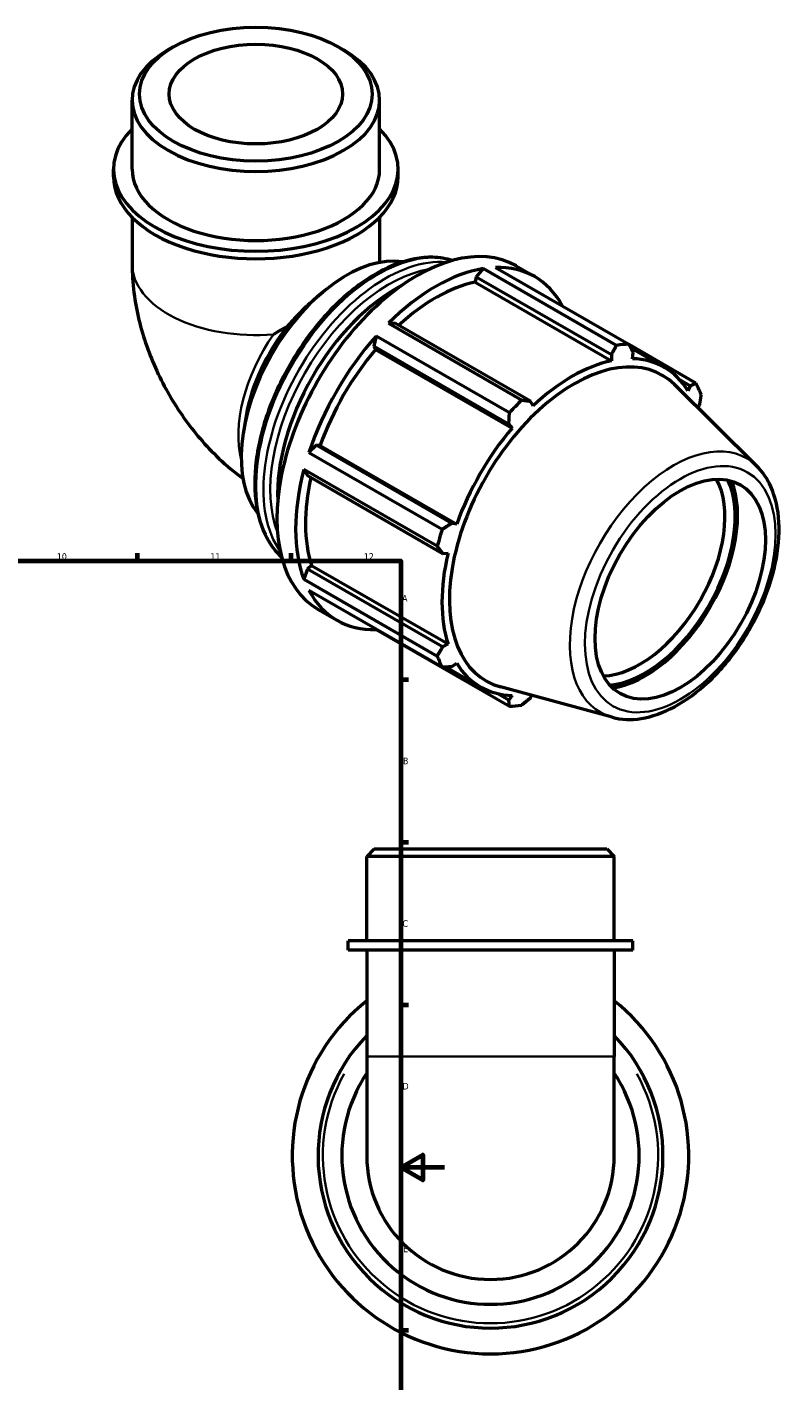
# Model space of a CAD drawing. Header units: millimetres. Extents: x -20 to 996, y -417 to 818.
# Tile 6 of 6: x 650 to 996, y 200 to 818. Entities that reach past the tile are written whole.
import ezdxf

# ---------------------------------------------------------------- set-up
doc = ezdxf.new("R2010")
doc.units = ezdxf.units.MM
for name, color, linetype, lineweight in [('Border (ANSI)', 7, 'Continuous', 70), ('Visible (ANSI)', 7, 'Continuous', 50), ('Visible Narrow (ANSI)', 7, 'Continuous', 35)]:
    doc.layers.add(name, color=color, linetype=linetype, lineweight=lineweight)
doc.styles.add('Note Text (ANSI)', font='tahoma.ttf')

# ---------------------------------------------------------------- blocks, each defined once
blk = doc.blocks.new('Borders Default Border')
at = {"layer": 'Border (ANSI)'}
for p, q in [((70.08, 574), (70.08, 577.45)), ((140.17, 574), (140.17, 577.45)), ((210.25, 574), (210.25, 577.45)), ((280.33, 574), (280.33, 577.45)), ((350.42, 574), (350.42, 577.45)), ((490.58, 574), (490.58, 577.45)), ((560.67, 574), (560.67, 577.45)), ((630.75, 574), (630.75, 577.45)), ((700.83, 574), (700.83, 577.45)), ((770.92, 574), (770.92, 577.45)), ((20, 519.75), (16.55, 519.75)), ((821, 519.75), (824.45, 519.75)), ((20, 445.5), (16.55, 445.5)), ((821, 445.5), (824.45, 445.5)), ((20, 371.25), (16.55, 371.25)), ((821, 371.25), (824.45, 371.25)), ((20, 222.75), (16.55, 222.75)), ((821, 222.75), (824.45, 222.75)), ((20, 148.5), (16.55, 148.5)), ((821, 148.5), (824.45, 148.5)), ((20, 74.25), (16.55, 74.25)), ((821, 74.25), (824.45, 74.25)), ((70.08, 20), (70.08, 16.55)), ((140.17, 20), (140.17, 16.55)), ((210.25, 20), (210.25, 16.55)), ((280.33, 20), (280.33, 16.55)), ((350.42, 20), (350.42, 16.55)), ((490.58, 20), (490.58, 16.55)), ((560.67, 20), (560.67, 16.55)), ((630.75, 20), (630.75, 16.55)), ((700.83, 20), (700.83, 16.55)), ((770.92, 20), (770.92, 16.55))]:
    blk.add_line(p, q, dxfattribs=at)
at = {"layer": 'Border (ANSI)', "flags": 128}
for points in [[(420.5, 594), (420.5, 574), (414.73, 584), (426.27, 584), (420.5, 574)], [(20, 20), (20, 574), (821, 574), (821, 20), (20, 20)], [(0, 297), (20, 297), (10, 302.77), (10, 291.23), (20, 297)], [(841, 297), (821, 297), (831, 302.77), (831, 291.23), (821, 297)], [(420.5, 0), (420.5, 20), (414.73, 10), (426.27, 10), (420.5, 20)]]:
    blk.add_lwpolyline(points, dxfattribs=at)
at = {"layer": 'Border (ANSI)', "attachment_point": 7, "style": 'Note Text (ANSI)'}
for s, insert, char_height in [('1', (34.35, 574.4), 3.05), ('2', (104.2, 574.4), 3.05), ('3', (174.26, 574.34), 3.05), ('4', (244.23, 574.4), 3.05), ('5', (314.48, 574.34), 3.05), ('6', (384.49, 574.34), 3.05), ('7', (454.6, 574.4), 3.05), ('8', (524.63, 574.33), 3.05), ('9', (594.7, 574.34), 3.05), ('10', (663.96, 574.34), 3.048), ('11', (734.04, 574.4), 3.048), ('12', (804.13, 574.4), 3.048), ('A', (16.78, 555.35), 3.05), ('A', (821.63, 555.35), 3.05), ('B', (17.15, 481.1), 3.05), ('B', (821.99, 481.1), 3.05), ('C', (16.95, 406.8), 3.05), ('C', (821.8, 406.8), 3.05), ('D', (16.96, 332.6), 3.05), ('D', (821.81, 332.6), 3.05), ('E', (17.21, 258.35), 3.05), ('E', (822.05, 258.35), 3.05), ('F', (17.29, 184.1), 3.05), ('F', (822.14, 184.1), 3.05), ('G', (16.81, 109.79), 3.05), ('G', (821.66, 109.79), 3.05), ('H', (16.97, 35.6), 3.05), ('H', (821.81, 35.6), 3.05), ('1', (34.35, 16.55), 3.05), ('2', (104.2, 16.55), 3.05), ('3', (174.26, 16.49), 3.05), ('4', (244.23, 16.55), 3.05), ('5', (314.48, 16.49), 3.05), ('6', (384.49, 16.49), 3.05), ('7', (454.6, 16.55), 3.05), ('8', (524.63, 16.48), 3.05), ('9', (594.7, 16.49), 3.05), ('10', (663.96, 16.49), 3.048), ('11', (734.04, 16.55), 3.048), ('12', (804.13, 16.55), 3.048)]:
    blk.add_mtext(s, dxfattribs=dict(at, insert=insert, char_height=char_height))

msp = doc.modelspace()

# ---------------------------------------------------------------- linework, layer by layer
at = {"layer": 'Visible (ANSI)'}
for p, q in [((717.122, 808.6), (714.715, 807.203)), ((792.539, 808.6), (794.946, 807.203)), ((698.316, 752.714), (698.316, 784.279)), ((811.346, 752.714), (811.346, 784.279)), ((689.838, 749.28), (689.838, 752.714)), ((819.823, 749.28), (819.823, 752.714)), ((698.316, 730.799), (698.316, 709.557)), ((811.346, 730.799), (811.346, 710.177)), ((858.655, 707.379), (855.46, 703.663)), ((919.526, 672.326), (858.655, 707.379)), ((864.242, 707.921), (925.112, 672.868)), ((873.617, 708.623), (882.149, 703.71)), ((855.46, 703.663), (854.883, 701.214)), ((854.883, 701.214), (917.209, 665.323)), ((855.46, 703.663), (917.162, 668.131)), ((783.678, 695.232), (785.603, 696.843)), ((818.514, 682.387), (815.318, 682.423)), ((815.318, 682.423), (876.189, 647.37)), ((880.216, 646.855), (818.514, 682.387)), ((809.732, 676.531), (808.62, 671.952)), ((870.602, 641.478), (809.732, 676.531)), ((808.62, 671.952), (809.507, 670.493)), ((808.62, 671.952), (870.322, 636.42)), ((809.507, 670.493), (871.832, 634.602)), ((917.162, 668.131), (917.209, 665.323)), ((955.756, 655.085), (925.213, 672.673)), ((926.001, 671.147), (941.314, 662.329)), ((926.793, 666.252), (927.056, 669.09)), ((948.177, 656.811), (953.181, 653.929)), ((983.564, 617.225), (945.962, 654.432)), ((953.181, 653.929), (952.102, 651.564)), ((881.417, 644.711), (880.216, 646.855)), ((956.683, 643.823), (957.279, 644.85)), ((750.407, 640.197), (749.304, 633.808)), ((870.322, 636.42), (871.832, 634.602)), ((782.495, 626.701), (779.088, 623.454)), ((784.198, 626.657), (782.495, 626.701)), ((844.197, 591.169), (782.495, 626.701)), ((784.198, 626.657), (846.524, 590.766)), ((779.088, 623.454), (839.958, 588.401)), ((776.774, 615.662), (778.397, 612.903)), ((837.644, 580.609), (776.774, 615.662)), ((778.397, 612.903), (840.099, 577.371)), ((846.524, 590.766), (844.197, 591.169)), ((840.099, 577.371), (842.554, 577.399)), ((778.397, 570.185), (776.774, 565.557)), ((780.228, 571.907), (778.397, 570.185)), ((840.099, 534.653), (778.397, 570.185)), ((780.228, 571.907), (842.554, 536.016)), ((776.774, 565.557), (837.644, 530.504)), ((839.958, 525.377), (779.088, 560.43)), ((783.292, 551.772), (791.825, 546.858)), ((809.675, 542.816), (809.732, 542.647)), ((809.732, 542.647), (870.602, 507.594)), ((842.554, 536.016), (840.099, 534.653)), ((841.686, 525.455), (857.312, 516.457)), ((844.197, 525.575), (846.524, 527.221)), ((870.322, 510.414), (865.195, 513.366)), ((917.529, 502.554), (866.475, 516.4)), ((871.832, 512.534), (870.322, 510.414)), ((880.216, 511.373), (880.862, 512.498)), ((808.832, 442.427), (805.441, 439.036)), ((918.471, 439.036), (805.441, 439.036)), ((805.441, 400.427), (805.441, 439.036)), ((808.832, 442.427), (915.08, 442.427)), ((915.08, 442.427), (918.471, 439.036)), ((918.471, 400.427), (918.471, 439.036)), ((926.948, 400.427), (796.964, 400.427)), ((796.964, 396.227), (796.964, 400.427)), ((926.948, 396.227), (796.964, 396.227)), ((805.441, 396.227), (805.441, 347.639)), ((918.471, 396.227), (918.471, 347.639)), ((926.948, 396.227), (926.948, 400.427)), ((805.441, 347.639), (805.441, 302.427)), ((918.471, 302.427), (918.471, 347.639))]:
    msp.add_line(p, q, dxfattribs=at)
for radius, start, end in [(90.5, 128.643674, 51.356326), (78.735, 135.872114, 44.127886), (67.875, 146.370222, 33.629778), (56.515, 180, 0)]:
    msp.add_arc((861.956, 302.427), radius, start, end, dxfattribs=at)
for centre, major_axis, ratio in [((754.831, 787.051), (-53.124, 0), 0.5758617), ((754.831, 787.051), (-39.56, 0), 0.5758617), ((948.578, 561.023), (-27.447, -47.662), 0.5780931)]:
    msp.add_ellipse(centre, major_axis=major_axis, ratio=ratio, dxfattribs=at)
for centre, major_axis, ratio, start_param, end_param in [((754.831, 784.279), (-56.515, 0), 0.5758617, 5.5016397, 10.2063236), ((754.831, 752.714), (-64.992, 0), 0.5758617, 5.7667102, 9.9412531), ((754.831, 749.28), (-64.992, 0), 0.5758617, 0, 3.1415927), ((754.831, 752.714), (-56.515, 0), 0.5758617, 0, 3.1415927), ((828.455, 630.197), (45.162, 78.426), 0.5780931, 0, 3.1415927), ((796.163, 648.793), (33.872, 58.819), 0.5780931, 0.2177973, 2.9237953), ((836.987, 625.284), (-45.162, -78.426), 0.5780931, 3.5796218, 4.2704924), ((836.987, 625.284), (45.162, 78.426), 0.5780931, 5.9396837, 6.6266869), ((818.767, 635.776), (-38.113, -66.184), 0.5780931, 3.8778588, 5.5469191), ((836.987, 625.284), (-42.001, -72.936), 0.5780931, 3.6196245, 4.213542), ((789.423, 652.674), (-28.203, -48.975), 0.5780931, 4.4494433, 5.2778811), ((754.831, 672.595), (-56.515, -32.671), 0.0016725, 4.4504101, 4.5695251), ((836.987, 625.284), (-45.162, -78.426), 0.5780931, 4.36502, 5.0558906), ((836.987, 625.284), (-42.001, -72.936), 0.5780931, 4.4050227, 5.0158879), ((900.141, 588.916), (40.202, 69.812), 0.5780931, 6.1320197, 9.5759436), ((897.857, 590.231), (45.162, 78.426), 0.5780931, 0.3435016, 0.4380292), ((899.313, 589.393), (-42.001, -72.936), 0.5780931, 3.6196245, 4.2304897), ((899.313, 589.393), (42.001, 72.936), 0.5780931, 5.975819, 6.5866842), ((897.857, 590.231), (45.162, 78.426), 0.5780931, 5.8412887, 5.9358163), ((897.857, 590.231), (-45.162, -78.426), 0.5780931, 4.2704924, 4.36502), ((899.313, 589.393), (-42.001, -72.936), 0.5780931, 4.4050227, 5.0158879), ((836.987, 625.284), (-45.162, -78.426), 0.5780931, 5.1504181, 5.8412887), ((836.987, 625.284), (-42.001, -72.936), 0.5780931, 5.2072079, 5.8012861), ((930.099, 571.664), (27.447, 47.662), 0.5780931, 3.4835535, 5.9412245), ((932.432, 570.321), (-29.094, -50.522), 0.5780931, 0.3853685, 2.7562242), ((932.432, 570.321), (29.869, 51.868), 0.5780931, 3.5681263, 5.8566516), ((897.857, 590.231), (-45.162, -78.426), 0.5780931, 5.0558906, 5.1504181), ((899.313, 589.393), (-42.001, -72.936), 0.5780931, 5.1904208, 5.8012861), ((836.987, 625.284), (-45.162, -78.426), 0.5780931, 5.9358163, 6.6266869), ((897.857, 590.231), (-45.162, -78.426), 0.5780931, 5.8412887, 5.9358163), ((899.313, 589.393), (-42.001, -72.936), 0.5780931, 5.975819, 6.5866842), ((897.857, 590.231), (-45.162, -78.426), 0.5780931, 0.3435016, 0.4380292)]:
    msp.add_ellipse(centre, major_axis=major_axis, ratio=ratio, start_param=start_param, end_param=end_param, dxfattribs=at)
for points, knots in [([(844.544, 711.074), (841.753, 711.977), (838.781, 712.468), (830.325, 712.69), (824.605, 711.595), (812.805, 707.086), (806.715, 703.6), (794.88, 694.609), (789.137, 689.098), (778.585, 676.634), (773.776, 669.687), (765.557, 655.049), (762.148, 647.362), (757.068, 631.998), (755.4, 624.324), (753.996, 609.735), (754.264, 602.822), (756.773, 590.481), (759.009, 585.042), (763.486, 578.798), (764.96, 577.142), (766.58, 575.687)], [5.6220155, 5.6220155, 5.6220155, 5.6220155, 5.803082, 5.803082, 6.1171561, 6.1171561, 6.4408804, 6.4408804, 6.7654935, 6.7654935, 7.0893177, 7.0893177, 7.41283, 7.41283, 7.7367321, 7.7367321, 8.0614128, 8.0614128, 8.3846182, 8.3846182, 8.5190188, 8.5190188, 8.5190188, 8.5190188]), ([(698.316, 709.557), (698.316, 700.568), (699.499, 692.074), (703.43, 675.821), (706.196, 668.058), (713.045, 653.216), (717.131, 646.138), (726.562, 632.785), (731.903, 626.507), (741.386, 617.484), (745.04, 614.391), (748.973, 611.501)], [3.1415927, 3.1415927, 3.1415927, 3.1415927, 3.4557519, 3.4557519, 3.7699112, 3.7699112, 4.0840704, 4.0840704, 4.3982297, 4.3982297, 4.5756379, 4.5756379, 4.5756379, 4.5756379]), ([(769.415, 681.147), (769.53, 681.281), (769.645, 681.414), (771.519, 683.571), (773.457, 685.661), (777.557, 689.781), (779.719, 691.811), (782.499, 694.235), (783.088, 694.738), (783.678, 695.231)], [3.35848, 3.35848, 3.35848, 3.35848, 3.4137011, 3.4137011, 4.256383, 4.256383, 5.0990648, 5.0990648, 5.3243924, 5.3243924, 5.3243924, 5.3243924]), ([(917.529, 502.554), (921.688, 501.426), (926.162, 501.272), (935.754, 502.772), (940.9, 504.624), (951.271, 510.226), (956.493, 514.073), (966.322, 523.279), (970.928, 528.636), (979.089, 540.292), (982.647, 546.584), (988.397, 559.517), (990.587, 566.157), (993.363, 579.198), (993.941, 585.596), (993.306, 597.538), (992.094, 603.091), (988.313, 611.47), (986.188, 614.628), (983.564, 617.225)], [2.5092938, 2.5092938, 2.5092938, 2.5092938, 2.7935551, 2.7935551, 3.1106385, 3.1106385, 3.4440403, 3.4440403, 3.7769062, 3.7769062, 4.1078653, 4.1078653, 4.4389138, 4.4389138, 4.7719617, 4.7719617, 5.1050061, 5.1050061, 5.3485553, 5.3485553, 5.3485553, 5.3485553])]:
    msp.add_open_spline(points, degree=3, knots=knots, dxfattribs=at)
msp.add_open_spline([(811.346, 710.443), (811.364, 710.37), (811.387, 710.285), (811.414, 710.19)], degree=3, dxfattribs=at)
for points, weights in [([(917.162, 668.131), (918.328, 670.181), (919.526, 672.326)], [1.00161223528, 1.00121453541, 1]), ([(925.112, 672.868), (926.112, 670.936), (927.056, 669.09)], [1, 1.00121453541, 1.00161223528]), ([(953.181, 653.929), (954.451, 654.49), (955.756, 655.085)], [1.00161223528, 1.00121453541, 1]), ([(958.07, 649.958), (957.675, 647.347), (957.279, 644.85)], [1, 1.00121453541, 1.00161223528]), ([(876.189, 647.37), (878.251, 647.103), (880.216, 646.855)], [1, 1.00121453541, 1.00161223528]), ([(870.322, 636.42), (870.468, 638.892), (870.602, 641.478)], [1.00161223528, 1.00121453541, 1]), ([(839.958, 588.401), (842.129, 589.809), (844.197, 591.169)], [1, 1.00121453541, 1.00161223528]), ([(840.099, 577.371), (838.905, 578.952), (837.644, 580.609)], [1.00161223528, 1.00121453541, 1]), ([(837.644, 530.504), (838.905, 532.616), (840.099, 534.653)], [1, 1.00121453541, 1.00161223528]), ([(844.197, 525.575), (842.129, 525.473), (839.958, 525.377)], [1.00161223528, 1.00121453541, 1]), ([(870.602, 507.594), (870.468, 509.028), (870.322, 510.414)], [1, 1.00121453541, 1.00161223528]), ([(880.216, 511.373), (878.251, 509.782), (876.189, 508.135)], [1.00161223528, 1.00121453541, 1])]:
    msp.add_rational_spline(points, weights, degree=2, dxfattribs=at)
at = {"layer": 'Visible Narrow (ANSI)'}
msp.add_line((806.137, 347.639), (917.775, 347.639), dxfattribs=at)
msp.add_arc((861.956, 302.427), 76.535, 150.837323, 29.162677, dxfattribs=at)
for centre, major_axis, ratio, start_param, end_param in [((810.635, 640.459), (-39.291, -68.23), 0.5780931, 3.2715505, 6.1532275), ((813.982, 638.531), (39.291, 68.23), 0.5780931, 0.2570516, 2.8845411), ((754.831, 709.557), (-56.515, 0), 0.5758617, 0, 1.7126934), ((815.538, 637.635), (38.193, 66.324), 0.5780931, 0.4363198, 2.7052728), ((786.8, 654.184), (-28.203, -48.975), 0.5780931, 4.5685582, 5.7554865), ((945.497, 562.797), (33.398, 57.997), 0.5780931, 6.1320197, 9.5759436)]:
    msp.add_ellipse(centre, major_axis=major_axis, ratio=ratio, start_param=start_param, end_param=end_param, dxfattribs=at)
msp.add_ellipse((948.578, 561.023), major_axis=(-30.714, -53.335), ratio=0.5780931, dxfattribs=at)

# ---------------------------------------------------------------- block references
msp.add_blockref('Borders Default Border', (0, 0))

doc.saveas('drawing.dxf')
